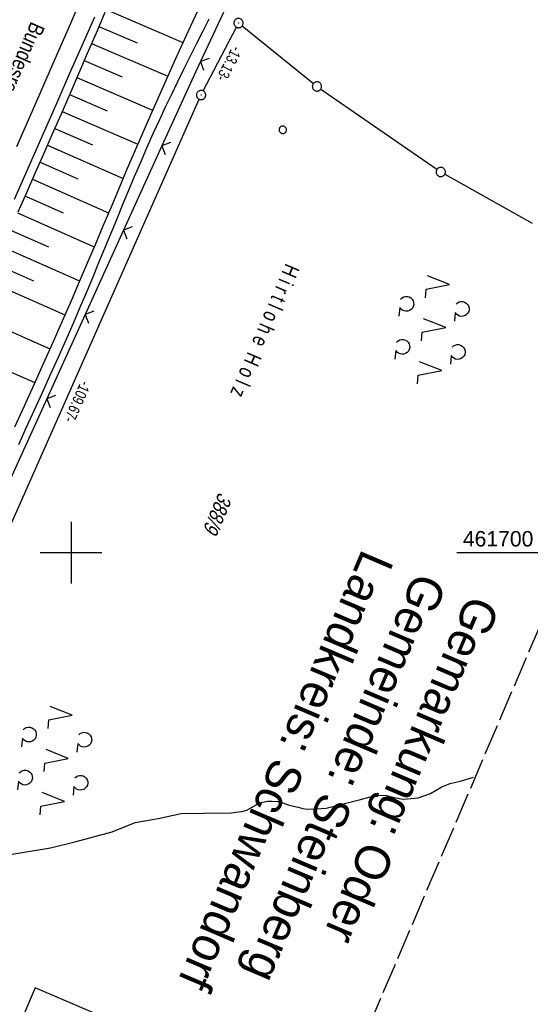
# Model space of a CAD drawing. Extents: x 510409 to 510963, y 461447 to 462240.
# Tile 6 of 25: x 510692 to 510774, y 461627 to 461786. Entities that reach past the tile are written whole.
import ezdxf

# ---------------------------------------------------------------- set-up
doc = ezdxf.new("R2010")
doc.units = 0
doc.header["$LTSCALE"] = 10
doc.header["$MEASUREMENT"] = 0
doc.linetypes.add('LT00', pattern=[0])
doc.linetypes.add('LT14', pattern=[0.6, 0.5, -0.1])
doc.layers.get('0').update_dxf_attribs({"linetype": 'LT00'})
for name, color, linetype in [('--EK_FBR', 1, 'LT00'), ('--EL_DFK_AB_L', 21, 'LT00'), ('--EL_DFK_AB_P', 7, 'LT00'), ('--EL_TEXT_KASTEN', 182, 'Continuous'), ('ABSTAND', 8, 'LT00'), ('BRD', 255, 'Continuous'), ('DFK_AB_L', 21, 'LT00'), ('DFK_AB_P', 7, 'LT00'), ('DFK_BES-NAME', 255, 'LT00'), ('DFK_FLUR_NR', 250, 'LT00'), ('DFK_GZPKT', 250, 'LT00'), ('DFK_KATASTER', 250, 'LT00'), ('DFK_NUTZUNG', 250, 'LT00'), ('DFK_VERMPKT', 252, 'LT00'), ('GRENZNAME_B', 250, 'Continuous'), ('V107_AFBR_BAB', 250, 'LT00'), ('V107_BOESCH', 250, 'LT00'), ('V107_BOSCHUNG', 250, 'LT00'), ('V107_GRABEN', 250, 'LT00'), ('V107_LD_MARK', 250, 'LT00'), ('V107_RASTER', 250, 'LT00'), ('V107_ZAUN', 40, 'LT00')]:
    doc.layers.add(name, color=color, linetype=linetype)
doc.layers.add('-BLATT_107-RAND', color=7, linetype='LT14', plot=False)
doc.styles.add('Beschrift', font='ARIAL.TTF')
doc.styles.get("Standard").update_dxf_attribs({"font": 'ARIAL.TTF'})
doc.styles.add('UNIR-H', font='unir_h.shx', dxfattribs={"width": 0.8})

# ---------------------------------------------------------------- blocks, each defined once
blk = doc.blocks.new('SYMB7010')
at = {"color": 0, "linetype": 'ByBlock'}
for points in [[(-0.031408, 0.499213), (-0.093728, 0.49134), (-0.15457, 0.475719), (-0.212975, 0.452595), (-0.268021, 0.422333), (-0.31884, 0.385411), (-0.36463, 0.342411), (-0.40467, 0.29401), (-0.438329, 0.240973), (-0.465074, 0.184136), (-0.484486, 0.124395), (-0.496256, 0.062692), (-0.5002, 0)], [(-0.5002, 0), (-0.496256, -0.062692), (-0.484486, -0.124395), (-0.465075, -0.184136), (-0.438329, -0.240973), (-0.404671, -0.29401), (-0.36463, -0.342411), (-0.31884, -0.385411), (-0.268021, -0.422333), (-0.212975, -0.452595), (-0.154571, -0.475719), (-0.093728, -0.49134), (-0.031408, -0.499213), (0.031408, -0.499213)], [(0.5002, 0), (0.496256, 0.062692), (0.484485, 0.124395), (0.465074, 0.184136), (0.438329, 0.240973), (0.40467, 0.29401), (0.36463, 0.342411), (0.31884, 0.385411), (0.268021, 0.422333), (0.212975, 0.452595), (0.15457, 0.475719), (0.093728, 0.49134), (0.031408, 0.499213), (-0.031408, 0.499213)], [(0.031408, -0.499213), (0.093728, -0.491341), (0.15457, -0.475719), (0.212975, -0.452595), (0.268021, -0.422333), (0.31884, -0.385411), (0.36463, -0.342411), (0.404671, -0.294011), (0.438329, -0.240974), (0.465075, -0.184136), (0.484486, -0.124395), (0.496256, -0.062692), (0.500201, 0)]]:
    blk.add_lwpolyline(points, dxfattribs=at)
blk = doc.blocks.new('SYMB0003')
at = {"color": 0, "linetype": 'ByBlock'}
for p, q in [((-0.015712, 0), (0.010166, 0.012015)), ((0, -0.021257), (-0.015712, 0)), ((0.010166, 0.012015), (0, -0.021257))]:
    blk.add_line(p, q, dxfattribs=at)
for points in [[(-0.031395, 0.499013), (-0.093691, 0.491144), (-0.154509, 0.475528), (-0.21289, 0.452414), (-0.267913, 0.422164), (-0.318712, 0.385257), (-0.364484, 0.342274), (-0.404509, 0.293893), (-0.438154, 0.240877), (-0.464888, 0.184062), (-0.484292, 0.124345), (-0.496058, 0.062667), (-0.5, 0)], [(-0.5, 0), (-0.496058, -0.062667), (-0.484292, -0.124345), (-0.464888, -0.184062), (-0.438154, -0.240877), (-0.404509, -0.293893), (-0.364485, -0.342274), (-0.318712, -0.385257), (-0.267914, -0.422164), (-0.21289, -0.452414), (-0.154509, -0.475529), (-0.093691, -0.491144), (-0.031395, -0.499014), (0.031395, -0.499014)], [(0.5, 0), (0.496057, 0.062667), (0.484292, 0.124345), (0.464888, 0.184062), (0.438153, 0.240877), (0.404509, 0.293893), (0.364484, 0.342274), (0.318712, 0.385257), (0.267913, 0.422164), (0.21289, 0.452414), (0.154509, 0.475528), (0.093691, 0.491144), (0.031395, 0.499013), (-0.031395, 0.499013)], [(0.031395, -0.499014), (0.093691, -0.491144), (0.154509, -0.475529), (0.21289, -0.452414), (0.267914, -0.422164), (0.318712, -0.385257), (0.364485, -0.342274), (0.404509, -0.293893), (0.438154, -0.240877), (0.464889, -0.184062), (0.484292, -0.124345), (0.496058, -0.062667), (0.5, 0)]]:
    blk.add_lwpolyline(points, dxfattribs=at)
blk = doc.blocks.new('SYMB7200')
at = {"color": 0, "linetype": 'ByBlock'}
for p, q in [((-0.255, 0.315), (-0.115, 0.315)), ((0, 0.185), (-0.11, -0.185)), ((0.445, 0.315), (0.585, 0.315)), ((0.7, 0.185), (0.59, -0.185)), ((-0.255, -0.585), (-0.115, -0.585)), ((0.445, -0.585), (0.585, -0.585))]:
    blk.add_line(p, q, dxfattribs=at)
for points in [[(-0.393816, 0.316692), (-0.416239, 0.337055), (-0.432849, 0.362384), (-0.442589, 0.391064), (-0.444836, 0.42127), (-0.439449, 0.451077), (-0.426769, 0.478585), (-0.407606, 0.502042), (-0.38318, 0.519953), (-0.355047, 0.531177), (-0.325, 0.535), (-0.294953, 0.531177), (-0.26682, 0.519953), (-0.242394, 0.502042), (-0.223231, 0.478585), (-0.210551, 0.451077), (-0.205164, 0.42127), (-0.207411, 0.391064), (-0.21715, 0.362383), (-0.233761, 0.337055), (-0.256184, 0.316692)], [(0.306184, 0.316692), (0.283761, 0.337055), (0.267151, 0.362383), (0.257411, 0.391064), (0.255164, 0.42127), (0.260551, 0.451077), (0.273231, 0.478585), (0.292394, 0.502042), (0.31682, 0.519953), (0.344953, 0.531177), (0.375, 0.535), (0.405047, 0.531177), (0.43318, 0.519953), (0.457606, 0.502041), (0.476769, 0.478585), (0.489449, 0.451077), (0.494836, 0.42127), (0.492589, 0.391064), (0.48285, 0.362383), (0.466239, 0.337055), (0.443816, 0.316692)], [(-0.45, -0.185), (-0.59, -0.185), (-0.7, 0.185), (-0.81, -0.185)], [(0.25, -0.185), (0.11, -0.185), (0, 0.185)], [(0.95, -0.185), (0.81, -0.185), (0.7, 0.185)], [(-0.393815, -0.583308), (-0.416239, -0.562945), (-0.432849, -0.537616), (-0.442589, -0.508936), (-0.444836, -0.47873), (-0.439448, -0.448923), (-0.426769, -0.421415), (-0.407606, -0.397958), (-0.38318, -0.380047), (-0.355047, -0.368823), (-0.325, -0.365), (-0.294953, -0.368823), (-0.26682, -0.380047), (-0.242394, -0.397959), (-0.223231, -0.421415), (-0.210551, -0.448923), (-0.205164, -0.47873), (-0.207411, -0.508936), (-0.217151, -0.537617), (-0.233761, -0.562945), (-0.256184, -0.583308)], [(0.306185, -0.583308), (0.283761, -0.562945), (0.267151, -0.537616), (0.257411, -0.508936), (0.255164, -0.47873), (0.260552, -0.448923), (0.273231, -0.421415), (0.292394, -0.397958), (0.31682, -0.380047), (0.344953, -0.368823), (0.375, -0.365), (0.405047, -0.368823), (0.43318, -0.380047), (0.457606, -0.397959), (0.476769, -0.421415), (0.489449, -0.448923), (0.494836, -0.47873), (0.492589, -0.508936), (0.482849, -0.537617), (0.466239, -0.562945), (0.443815, -0.583308)]]:
    blk.add_lwpolyline(points, dxfattribs=at)
blk = doc.blocks.new('SYMB0024')
at = {"color": 0, "linetype": 'ByBlock'}
for p, q in [((-0.5, 0.5), (0, 0)), ((0, 0), (0.5, 0.5))]:
    blk.add_line(p, q, dxfattribs=at)

msp = doc.modelspace()

# ---------------------------------------------------------------- linework, layer by layer
at = {"layer": '--EK_FBR'}
msp.add_lwpolyline([(510703.77, 461786.73), (510701.74, 461782.09), (510699.72, 461777.46), (510697.68, 461772.83), (510695.65, 461768.2), (510693.22, 461762.68), (510690.78, 461757.16)], dxfattribs=at)
at = {"layer": '--EL_DFK_AB_L'}
for p, q in [((510721.39, 461774.77), (510726.74, 461785.08)), ((510676.93, 461674.5), (510720.74, 461773.41))]:
    msp.add_line(p, q, dxfattribs=at)
at = {"layer": '--EL_TEXT_KASTEN'}
msp.add_lwpolyline([(510694.21, 461629.51), (510668.48, 461569.29), (510677.88, 461565.27), (510703.61, 461625.49)], close=True, dxfattribs=at)
at = {"layer": '-BLATT_107-RAND'}
msp.add_lwpolyline([(510699.53, 462239.95), (510408.79, 461559.46), (510672.71, 461446.7), (510963.45, 462127.19), (510699.53, 462239.95)], dxfattribs=at)
at = {"layer": 'DFK_AB_L'}
for p, q in [((510721.39, 461774.77), (510726.74, 461785.08)), ((510676.93, 461674.5), (510720.74, 461773.41))]:
    msp.add_line(p, q, dxfattribs=at)
at = {"layer": 'DFK_KATASTER'}
for p, q in [((510727.67, 461785.28), (510739.2, 461775.96)), ((510740.4, 461775.06), (510759.19, 461762.07)), ((510760.46, 461761.27), (510774.6, 461753.35)), ((510763.14, 461663.07), (510765.1, 461663.63)), ((510758.16, 461661), (510759.96, 461662.1)), ((510759.96, 461662.1), (510761.34, 461662.61)), ((510761.34, 461662.61), (510763.14, 461663.07)), ((510746.83, 461660.03), (510748.38, 461660.48)), ((510748.38, 461660.48), (510749.64, 461660.74)), ((510749.64, 461660.74), (510751, 461660.66)), ((510751, 461660.66), (510752.19, 461660.34)), ((510752.19, 461660.34), (510753.8, 461660.07)), ((510753.8, 461660.07), (510756.13, 461660.32)), ((510756.13, 461660.32), (510758.16, 461661)), ((510728.43, 461658.29), (510729.21, 461658.72)), ((510729.21, 461658.72), (510730.41, 461659.41)), ((510730.41, 461659.41), (510731.05, 461659.58)), ((510731.05, 461659.58), (510731.79, 461659.74)), ((510731.79, 461659.74), (510732.49, 461659.76)), ((510732.49, 461659.76), (510733.53, 461659.69)), ((510733.53, 461659.69), (510734.26, 461659.5)), ((510734.26, 461659.5), (510735.11, 461659.18)), ((510735.11, 461659.18), (510735.96, 461658.94)), ((510735.96, 461658.94), (510736.72, 461658.77)), ((510736.72, 461658.77), (510737.47, 461658.59)), ((510741.26, 461658.61), (510746.83, 461660.03)), ((510714.08, 461656.96), (510717.8, 461657.76)), ((510717.8, 461657.76), (510721.51, 461657.83)), ((510721.51, 461657.83), (510725.94, 461657.87)), ((510725.94, 461657.87), (510726.59, 461657.99)), ((510726.59, 461657.99), (510727.62, 461658.1)), ((510727.62, 461658.1), (510728.43, 461658.29)), ((510737.47, 461658.59), (510738.22, 461658.48)), ((510738.22, 461658.48), (510740.46, 461658.57)), ((510740.46, 461658.57), (510741.26, 461658.61)), ((510706.63, 461654.79), (510710.36, 461656.33)), ((510710.36, 461656.33), (510714.08, 461656.96)), ((510700.85, 461653.24), (510706.63, 461654.79)), ((510696.7, 461652.22), (510700.85, 461653.24)), ((510686.74, 461650.55), (510691.75, 461651.4)), ((510691.75, 461651.4), (510696.7, 461652.22))]:
    msp.add_line(p, q, dxfattribs=at)
at = {"layer": 'V107_AFBR_BAB'}
msp.add_lwpolyline([(510703.77, 461786.73), (510701.74, 461782.09), (510699.72, 461777.46), (510697.68, 461772.83), (510695.65, 461768.2), (510693.22, 461762.68), (510690.78, 461757.16)], dxfattribs=at)
at = {"layer": 'V107_BOESCH'}
msp.add_lwpolyline([(510705.45, 461787.45), (510704.04, 461784.14), (510702.62, 461780.83), (510701.2, 461777.53), (510699.78, 461774.22), (510698.35, 461770.92), (510696.91, 461767.63), (510695.54, 461764.5), (510694.15, 461761.38), (510692.77, 461758.26), (510691.38, 461755.13)], dxfattribs=at)
at = {"layer": 'V107_BOSCHUNG'}
for p, q in [((510705.66, 461787.94), (510718.1, 461782.62)), ((510704.48, 461785.18), (510710.67, 461782.54)), ((510703.3, 461782.43), (510715.63, 461777.16)), ((510702.12, 461779.67), (510708.26, 461777.04)), ((510700.94, 461776.92), (510713.19, 461771.66)), ((510699.76, 461774.18), (510705.87, 461771.54)), ((510698.57, 461771.44), (510710.79, 461766.13)), ((510697.38, 461768.7), (510703.49, 461766.03)), ((510696.18, 461765.97), (510708.42, 461760.59)), ((510694.98, 461763.23), (510701.11, 461760.52)), ((510693.76, 461760.49), (510706.08, 461755.05)), ((510692.55, 461757.76), (510698.73, 461755.02)), ((510691.33, 461755.03), (510703.73, 461749.5)), ((510690.11, 461752.29), (510696.33, 461749.52)), ((510688.89, 461749.54), (510701.38, 461743.99)), ((510687.67, 461746.78), (510693.93, 461744.02)), ((510686.45, 461744.04), (510699, 461738.5)), ((510684.03, 461738.55), (510696.58, 461733.01)), ((510681.62, 461733.06), (510694.12, 461727.53))]:
    msp.add_line(p, q, dxfattribs=at)
at = {"layer": 'V107_GRABEN'}
for points in [[(510721.56, 461790.06), (510719.32, 461785.26), (510717.11, 461780.43), (510714.93, 461775.6), (510712.79, 461770.74), (510711.49, 461767.77), (510710.21, 461764.79), (510708.94, 461761.8), (510707.67, 461758.82), (510706.41, 461755.83), (510705.14, 461752.84), (510703.88, 461749.85), (510702.61, 461746.87), (510701.33, 461743.88), (510700.05, 461740.9), (510698.54, 461737.46), (510697.03, 461734.02), (510695.5, 461730.59), (510693.96, 461727.16), (510692.41, 461723.74), (510690.85, 461720.32)], [(510691.54, 461717.53), (510692.82, 461720.33), (510694.1, 461723.13), (510695.38, 461725.93), (510696.65, 461728.73), (510697.92, 461731.54), (510699.16, 461734.36), (510700.4, 461737.18), (510701.61, 461740.01), (510702.59, 461742.32), (510703.56, 461744.65), (510704.52, 461746.97), (510705.48, 461749.3), (510706.43, 461751.63), (510707.39, 461753.96), (510708.34, 461756.29), (510709.31, 461758.61), (510710.29, 461760.93), (510711.27, 461763.24), (510712.28, 461765.55), (510713.3, 461767.85), (510714.34, 461770.14), (510715.3, 461772.19), (510716.28, 461774.23), (510717.27, 461776.27), (510718.27, 461778.31), (510719.28, 461780.34), (510720.29, 461782.37), (510721.31, 461784.4), (510722.32, 461786.43)]]:
    msp.add_lwpolyline(points, dxfattribs=at)
at = {"layer": 'V107_LD_MARK'}
msp.add_lwpolyline([(510691.23, 461765.77), (510694.15, 461772.43), (510697.05, 461779.08), (510699.95, 461785.74), (510702.85, 461792.41)], dxfattribs=at)
at = {"layer": 'V107_RASTER'}
for p, q in [((510700, 461705), (510700, 461695)), ((510695, 461700), (510705, 461700)), ((510762.43, 461700), (510780.93, 461700))]:
    msp.add_line(p, q, dxfattribs=at)
at = {"layer": 'V107_ZAUN'}
for p, q in [((510727.3, 461793.11), (510720.92, 461779.53)), ((510714.7, 461765.88), (510708.5, 461752.22)), ((510708.5, 461752.22), (510702.31, 461738.56)), ((510702.31, 461738.56), (510696.11, 461724.9)), ((510696.11, 461724.9), (510689.91, 461711.24))]:
    msp.add_line(p, q, dxfattribs=at)
msp.add_lwpolyline([(510720.92, 461779.53), (510720.11, 461777.79), (510714.7, 461765.88)], dxfattribs=at)

# ---------------------------------------------------------------- block references
at = {"layer": '--EL_DFK_AB_P', "xscale": 1.500000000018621, "yscale": 1.5, "zscale": 1.5, "rotation": 264.7377099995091}
for p in [(510727.09, 461785.75), (510721.04, 461774.1)]:
    msp.add_blockref('SYMB0003', p, dxfattribs=at)
at = {"layer": 'DFK_AB_P', "xscale": 1.500000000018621, "yscale": 1.5, "zscale": 1.5, "rotation": 264.7377099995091}
for p in [(510727.09, 461785.75), (510721.04, 461774.1)]:
    msp.add_blockref('SYMB0003', p, dxfattribs=at)
at = {"layer": 'DFK_GZPKT', "xscale": 1.500000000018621, "yscale": 1.5, "zscale": 1.5, "rotation": 264.7377099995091}
for p in [(510739.78, 461775.49), (510759.81, 461761.64)]:
    msp.add_blockref('SYMB7010', p, dxfattribs=at)
at = {"layer": 'DFK_NUTZUNG', "xscale": 9.999999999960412, "yscale": 10, "zscale": 10, "rotation": 264.7377000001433}
for p in [(510758.76, 461736.61), (510697.72, 461666.86)]:
    msp.add_blockref('SYMB7200', p, dxfattribs=at)
at = {"layer": 'DFK_VERMPKT', "xscale": 1.200000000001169, "yscale": 1.200000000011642, "zscale": 1.2, "rotation": 264.7377100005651}
msp.add_blockref('SYMB7010', (510734.25, 461768.47), dxfattribs=at)
at = {"layer": 'V107_ZAUN', "yscale": 2.099999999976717, "zscale": 2.1}
for p, xscale, rotation in [((510720.92, 461779.53), 2.100000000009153, 244.8508000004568), ((510714.7, 461765.88), 2.099999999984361, 245.595970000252), ((510708.5, 461752.22), 2.099999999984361, 245.595970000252), ((510702.31, 461738.56), 2.099999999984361, 245.595970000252), ((510696.11, 461724.9), 2.099999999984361, 245.595970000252)]:
    msp.add_blockref('SYMB0024', p, dxfattribs=dict(at, xscale=xscale, rotation=rotation))

# ---------------------------------------------------------------- texts
at = {"layer": 'ABSTAND', "width": 0.75}
for s, rotation, p in [(' -13.13-', -117.4456, (510726.43, 461782.65)), (' -109.67-', -113.8852, (510701.85, 461728.46))]:
    msp.add_text(s, height=1.8, rotation=rotation, dxfattribs=at).set_placement(p)
at = {"layer": 'BRD', "insert": (510692.86, 461786.42), "char_height": 2.5, "attachment_point": 7, "rotation": 246.363, "style": 'Beschrift'}
msp.add_mtext('{\\W0.8;Bundesrepublik Deutschland}', dxfattribs=at)
at = {"layer": 'DFK_BES-NAME', "width": 0.75}
msp.add_text('H i r t l o h e  H o l z', height=2.5, rotation=246.8655, dxfattribs=at).set_placement((510734.74, 461746.97))
at = {"layer": 'DFK_FLUR_NR', "oblique": 13.754, "width": 0.75}
msp.add_text('388/9', height=2.5, rotation=246.8655, dxfattribs=at).set_placement((510723.93, 461709.9))
at = {"layer": 'GRENZNAME_B', "insert": (510769.47, 461691.23), "char_height": 5.6, "attachment_point": 1, "rotation": 246.8655, "style": 'UNIR-H'}
msp.add_mtext('{\\W1;Gemarkung: Oder\\PGemeinde: Steinberg\\PLandkreis: Schwandorf}', dxfattribs=at)
at = {"layer": 'V107_RASTER', "width": 0.979}
msp.add_text(' 461700', height=2.5, rotation=0.0003, dxfattribs=at).set_placement((510762.43, 461701))

doc.saveas('drawing.dxf')
